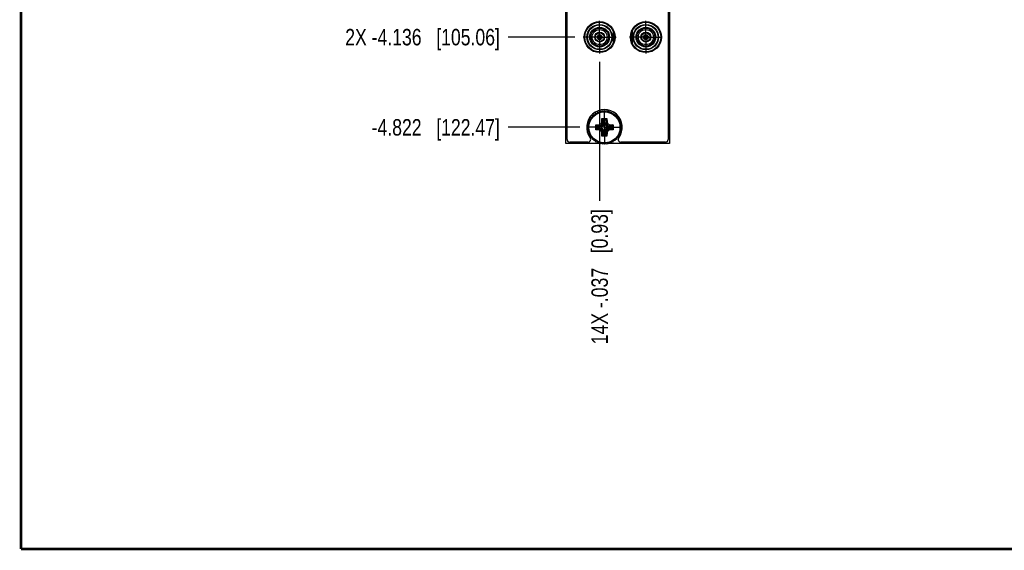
# Model space of a CAD drawing. Header units: inches. Extents: x 0.2 to 16.8, y 0.2 to 10.8.
# Tile 1 of 16: x 0.2 to 7.7, y 0.2 to 4.3. Entities that reach past the tile are written whole.
import ezdxf

# ---------------------------------------------------------------- set-up
doc = ezdxf.new("R2010")
doc.units = ezdxf.units.IN
doc.header["$LTSCALE"] = 0.935
doc.header["$MEASUREMENT"] = 0
doc.linetypes.add('CENTER', pattern=[0.6, 0.375, -0.075, 0.075, -0.075])
doc.layers.get('0').update_dxf_attribs({"linetype": 'CONTINUOUS'})
doc.layers.add('02___PRT_ALL_AXES', color=7, linetype='CONTINUOUS')
doc.layers.add('DIMENSIONS', color=7, linetype='CONTINUOUS')
doc.styles.get("Standard").update_dxf_attribs({"font": 'txt', "width": 0.8})
doc.dimstyles.new('DIMSTYLE_1', dxfattribs={"dimtxt": 0.125, "dimasz": 0.18, "dimexe": 0.18, "dimexo": 0.0625, "dimgap": 0.09, "dimtad": 0, "dimtih": 1, "dimtoh": 1, "dimdec": 3, "dimzin": 4, "dimdsep": 46, "dimtxsty": 'STANDARD', "dimblk": '_FILLED', "dimblk1": '_FILLED', "dimblk2": '_FILLED', "dimcen": 0.09, "dimadec": 0, "dimazin": 0, "dimtp": 0.01, "dimtm": 0.01, "dimtfac": 1, "dimtdec": 3, "dimtofl": 0, "dimtmove": 0, "dimatfit": 3, "dimldrblk": '_FILLED', "dimfxl": 1, "dimtolj": 1, "dimtzin": 4, "dimarcsym": 0})

# ---------------------------------------------------------------- blocks, each defined once
blk = doc.blocks.new('*D15')
at = {"layer": 'DIMENSIONS', "color": 2, "linetype": 'CONTINUOUS'}
blk.add_line((4.4568, 4.1473), (3.9494, 4.1473), dxfattribs=at)
at = {"layer": 'DIMENSIONS', "color": 2, "linetype": 'CONTINUOUS', "insert": (3.8869, 4.2098), "char_height": 0.125, "width": 1.825, "attachment_point": 3, "line_spacing_factor": 0.9}
blk.add_mtext('2X -4.136{\\Ftxt.shx;\\W1.000000;\\H0.125000; }[105.06]', dxfattribs=at)
blk = doc.blocks.new('_FILLED')
at = {"color": 0, "linetype": 'BYBLOCK'}
blk.add_solid([(0, 0), (-1, 0.174), (-1, -0.174)], dxfattribs=at)
blk = doc.blocks.new('*D16')
at = {"layer": 'DIMENSIONS', "color": 2, "linetype": 'CONTINUOUS'}
blk.add_line((4.4934, 3.462), (3.9494, 3.462), dxfattribs=at)
at = {"layer": 'DIMENSIONS', "color": 2, "linetype": 'CONTINUOUS', "insert": (3.8869, 3.5245), "char_height": 0.125, "width": 1.525, "attachment_point": 3, "line_spacing_factor": 0.9}
blk.add_mtext('-4.822{\\Ftxt.shx;\\W1.000000;\\H0.125000; }[122.47]', dxfattribs=at)
blk = doc.blocks.new('*D21')
at = {"layer": 'DIMENSIONS', "color": 2, "linetype": 'CONTINUOUS'}
blk.add_line((4.6443, 3.9598), (4.6443, 2.9025), dxfattribs=at)
at = {"layer": 'DIMENSIONS', "color": 2, "linetype": 'CONTINUOUS', "insert": (4.5818, 2.84), "char_height": 0.125, "width": 1.625, "attachment_point": 3, "rotation": 90, "line_spacing_factor": 0.9}
blk.add_mtext('14X -.037{\\Ftxt.shx;\\W1.000000;\\H0.125000; }[0.93]', dxfattribs=at)

msp = doc.modelspace()

# ---------------------------------------------------------------- linework, layer by layer
at = {"color": 7, "linetype": 'CONTINUOUS'}
for p, q in [((4.3869, 3.3393), (4.3869, 8.4063)), ((4.3969, 3.3695), (4.3969, 8.3765)), ((5.1649, 8.3765), (5.1649, 3.3695)), ((5.1749, 8.4063), (5.1749, 3.3393)), ((4.7486, 4.1055), (4.7486, 4.1891)), ((4.8912, 4.1894), (4.8912, 4.1052)), ((4.626, 4.1499), (4.6335, 4.1499)), ((4.626, 4.1447), (4.6335, 4.1447)), ((4.6417, 4.1581), (4.6417, 4.1656)), ((4.6417, 4.129), (4.6417, 4.1365)), ((4.6469, 4.1656), (4.6469, 4.1581)), ((4.6469, 4.129), (4.6469, 4.1365)), ((4.6551, 4.1499), (4.6626, 4.1499)), ((4.6626, 4.1447), (4.6551, 4.1447)), ((4.7526, 4.1776), (4.7526, 4.117)), ((4.7526, 4.1658), (4.7552, 4.1658)), ((4.7526, 4.1288), (4.7552, 4.1288)), ((4.8872, 4.1658), (4.8846, 4.1658)), ((4.8872, 4.1288), (4.8846, 4.1288)), ((4.8872, 4.117), (4.8872, 4.1776)), ((4.9772, 4.1499), (4.9847, 4.1499)), ((4.9772, 4.1447), (4.9847, 4.1447)), ((4.993, 4.1581), (4.993, 4.1656)), ((4.993, 4.129), (4.993, 4.1365)), ((4.9981, 4.1656), (4.9981, 4.1581)), ((4.9981, 4.129), (4.9981, 4.1365)), ((5.0063, 4.1499), (5.0138, 4.1499)), ((5.0138, 4.1447), (5.0063, 4.1447)), ((4.6573, 3.5805), (4.6641, 3.5894)), ((4.6641, 3.5894), (4.673, 3.5826)), ((4.673, 3.5826), (4.6809, 3.5905)), ((4.6809, 3.5905), (4.6888, 3.5826)), ((4.6888, 3.5826), (4.6977, 3.5894)), ((4.6977, 3.5894), (4.7045, 3.5805)), ((4.562, 3.5111), (4.5723, 3.5153)), ((4.5694, 3.5262), (4.5802, 3.5291)), ((4.5723, 3.5153), (4.5694, 3.5262)), ((4.5788, 3.5402), (4.5899, 3.5416)), ((4.5802, 3.5291), (4.5788, 3.5402)), ((4.5899, 3.5528), (4.6011, 3.5528)), ((4.5899, 3.5416), (4.5899, 3.5528)), ((4.6011, 3.5528), (4.6025, 3.5639)), ((4.6025, 3.5639), (4.6137, 3.5625)), ((4.6137, 3.5625), (4.6166, 3.5733)), ((4.6166, 3.5733), (4.6274, 3.5704)), ((4.6274, 3.5704), (4.6317, 3.5807)), ((4.6317, 3.5807), (4.642, 3.5764)), ((4.642, 3.5764), (4.6476, 3.5861)), ((4.6476, 3.5861), (4.6573, 3.5805)), ((4.6611, 3.5018), (4.6615, 3.528)), ((4.6615, 3.528), (4.7003, 3.528)), ((4.6615, 3.528), (4.6704, 3.5191)), ((4.6704, 3.5191), (4.6915, 3.5191)), ((4.671, 3.4995), (4.6713, 3.5171)), ((4.6713, 3.5171), (4.6731, 3.4853)), ((4.6905, 3.5171), (4.6888, 3.4853)), ((4.6905, 3.5171), (4.6908, 3.4995)), ((4.7003, 3.528), (4.6915, 3.5191)), ((4.7003, 3.528), (4.7008, 3.5018)), ((4.7045, 3.5805), (4.7142, 3.5861)), ((4.7142, 3.5861), (4.7198, 3.5764)), ((4.7198, 3.5764), (4.7302, 3.5807)), ((4.7302, 3.5807), (4.7345, 3.5704)), ((4.7345, 3.5704), (4.7453, 3.5733)), ((4.7453, 3.5733), (4.7482, 3.5625)), ((4.7482, 3.5625), (4.7593, 3.5639)), ((4.7593, 3.5639), (4.7608, 3.5528)), ((4.7608, 3.5528), (4.772, 3.5528)), ((4.772, 3.5528), (4.772, 3.5416)), ((4.772, 3.5416), (4.7831, 3.5402)), ((4.7831, 3.5402), (4.7816, 3.5291)), ((4.7816, 3.5291), (4.7924, 3.5262)), ((4.7924, 3.5262), (4.7895, 3.5153)), ((4.7895, 3.5153), (4.7999, 3.5111)), ((4.5522, 3.4618), (4.5601, 3.4697)), ((4.5601, 3.4539), (4.5522, 3.4618)), ((4.5533, 3.4786), (4.5622, 3.4854)), ((4.5601, 3.4697), (4.5533, 3.4786)), ((4.5533, 3.445), (4.5601, 3.4539)), ((4.5622, 3.4382), (4.5533, 3.445)), ((4.5566, 3.4951), (4.5663, 3.5007)), ((4.5622, 3.4854), (4.5566, 3.4951)), ((4.5663, 3.5007), (4.562, 3.5111)), ((4.6147, 3.4812), (4.6409, 3.4816)), ((4.6147, 3.4424), (4.6147, 3.4812)), ((4.6147, 3.4812), (4.6237, 3.4724)), ((4.6147, 3.4424), (4.6237, 3.4512)), ((4.6409, 3.4419), (4.6147, 3.4424)), ((4.6237, 3.4512), (4.6237, 3.4724)), ((4.6256, 3.4714), (4.6432, 3.4717)), ((4.6574, 3.4697), (4.6256, 3.4714)), ((4.6256, 3.4522), (4.6574, 3.4539)), ((4.6432, 3.4519), (4.6256, 3.4522)), ((4.6409, 3.4816), (4.6548, 3.4879)), ((4.6409, 3.4816), (4.6431, 3.4718)), ((4.6409, 3.4419), (4.6431, 3.4518)), ((4.6548, 3.4357), (4.6409, 3.4419)), ((4.6431, 3.4718), (4.6624, 3.4804)), ((4.6432, 3.4717), (4.6431, 3.4718)), ((4.6431, 3.4518), (4.6432, 3.4519)), ((4.6431, 3.4518), (4.6624, 3.4432)), ((4.6432, 3.4717), (4.6613, 3.4697)), ((4.6432, 3.4519), (4.6613, 3.4539)), ((4.6548, 3.4879), (4.6611, 3.5018)), ((4.6548, 3.4879), (4.6624, 3.4804)), ((4.6548, 3.4357), (4.6624, 3.4432)), ((4.6574, 3.4697), (4.6613, 3.4697)), ((4.6574, 3.4539), (4.6574, 3.4697)), ((4.6613, 3.4539), (4.6574, 3.4539)), ((4.6611, 3.5018), (4.6709, 3.4997)), ((4.6613, 3.4697), (4.6694, 3.4733)), ((4.6694, 3.4503), (4.6613, 3.4539)), ((4.6624, 3.4804), (4.6709, 3.4997)), ((4.6624, 3.4804), (4.6694, 3.4733)), ((4.6624, 3.4432), (4.6694, 3.4503)), ((4.6709, 3.4239), (4.6624, 3.4432)), ((4.6694, 3.4733), (4.673, 3.4814)), ((4.673, 3.4422), (4.6694, 3.4503)), ((4.6709, 3.4997), (4.671, 3.4995)), ((4.671, 3.4995), (4.673, 3.4814)), ((4.671, 3.4241), (4.673, 3.4422)), ((4.673, 3.4814), (4.6731, 3.4853)), ((4.6731, 3.4383), (4.673, 3.4422)), ((4.6731, 3.4853), (4.6888, 3.4853)), ((4.6888, 3.4853), (4.6889, 3.4814)), ((4.6888, 3.4383), (4.6889, 3.4422)), ((4.6908, 3.4995), (4.6889, 3.4814)), ((4.6889, 3.4814), (4.6924, 3.4733)), ((4.6924, 3.4503), (4.6889, 3.4422)), ((4.6908, 3.4241), (4.6889, 3.4422)), ((4.6908, 3.4995), (4.6909, 3.4997)), ((4.7008, 3.5018), (4.6909, 3.4997)), ((4.6909, 3.4997), (4.6995, 3.4804)), ((4.6995, 3.4432), (4.6909, 3.4239)), ((4.6995, 3.4804), (4.6924, 3.4733)), ((4.6924, 3.4733), (4.7005, 3.4697)), ((4.7005, 3.4539), (4.6924, 3.4503)), ((4.6995, 3.4432), (4.6924, 3.4503)), ((4.707, 3.4879), (4.6995, 3.4804)), ((4.6995, 3.4804), (4.7188, 3.4718)), ((4.7188, 3.4518), (4.6995, 3.4432)), ((4.707, 3.4357), (4.6995, 3.4432)), ((4.7186, 3.4717), (4.7005, 3.4697)), ((4.7005, 3.4697), (4.7044, 3.4697)), ((4.7044, 3.4539), (4.7005, 3.4539)), ((4.7186, 3.4519), (4.7005, 3.4539)), ((4.7008, 3.5018), (4.707, 3.4879)), ((4.7362, 3.4714), (4.7044, 3.4697)), ((4.7044, 3.4697), (4.7044, 3.4539)), ((4.7362, 3.4522), (4.7044, 3.4539)), ((4.707, 3.4879), (4.721, 3.4816)), ((4.721, 3.4419), (4.707, 3.4357)), ((4.7188, 3.4718), (4.7186, 3.4717)), ((4.7186, 3.4717), (4.7362, 3.4714)), ((4.7362, 3.4522), (4.7186, 3.4519)), ((4.7186, 3.4519), (4.7188, 3.4518)), ((4.721, 3.4816), (4.7188, 3.4718)), ((4.721, 3.4419), (4.7188, 3.4518)), ((4.721, 3.4816), (4.7472, 3.4812)), ((4.7472, 3.4424), (4.721, 3.4419)), ((4.7472, 3.4812), (4.7382, 3.4723)), ((4.7382, 3.4723), (4.7382, 3.4512)), ((4.7472, 3.4424), (4.7382, 3.4512)), ((4.7472, 3.4812), (4.7472, 3.4424)), ((4.7999, 3.5111), (4.7956, 3.5007)), ((4.7956, 3.5007), (4.8053, 3.4951)), ((4.8053, 3.4951), (4.7997, 3.4854)), ((4.7997, 3.4854), (4.8086, 3.4786)), ((4.8086, 3.445), (4.7997, 3.4382)), ((4.8086, 3.4786), (4.8017, 3.4697)), ((4.8017, 3.4697), (4.8097, 3.4618)), ((4.8097, 3.4618), (4.8017, 3.4539)), ((4.8017, 3.4539), (4.8086, 3.445)), ((4.5566, 3.4285), (4.5622, 3.4382)), ((4.5663, 3.4229), (4.5566, 3.4285)), ((4.562, 3.4125), (4.5663, 3.4229)), ((4.5723, 3.4082), (4.562, 3.4125)), ((4.5694, 3.3974), (4.5723, 3.4082)), ((4.5802, 3.3945), (4.5694, 3.3974)), ((4.5788, 3.3834), (4.5802, 3.3945)), ((4.5899, 3.382), (4.5788, 3.3834)), ((4.5899, 3.3708), (4.5899, 3.382)), ((4.6011, 3.3708), (4.5899, 3.3708)), ((4.6025, 3.3597), (4.6011, 3.3708)), ((4.6611, 3.4217), (4.6548, 3.4357)), ((4.6709, 3.4239), (4.6611, 3.4217)), ((4.6615, 3.3955), (4.6611, 3.4217)), ((4.6704, 3.4045), (4.6615, 3.3955)), ((4.7003, 3.3955), (4.6615, 3.3955)), ((4.6915, 3.4045), (4.6704, 3.4045)), ((4.671, 3.4241), (4.6709, 3.4239)), ((4.6713, 3.4065), (4.671, 3.4241)), ((4.6731, 3.4383), (4.6713, 3.4065)), ((4.6888, 3.4383), (4.6731, 3.4383)), ((4.6905, 3.4065), (4.6888, 3.4383)), ((4.6908, 3.4241), (4.6905, 3.4065)), ((4.6909, 3.4239), (4.6908, 3.4241)), ((4.7008, 3.4217), (4.6909, 3.4239)), ((4.7003, 3.3955), (4.6914, 3.4045)), ((4.7008, 3.4217), (4.7003, 3.3955)), ((4.707, 3.4357), (4.7008, 3.4217)), ((4.7608, 3.3708), (4.7593, 3.3597)), ((4.772, 3.3708), (4.7608, 3.3708)), ((4.7831, 3.3834), (4.772, 3.382)), ((4.772, 3.382), (4.772, 3.3708)), ((4.7924, 3.3974), (4.7816, 3.3945)), ((4.7816, 3.3945), (4.7831, 3.3834)), ((4.7999, 3.4125), (4.7895, 3.4082)), ((4.7895, 3.4082), (4.7924, 3.3974)), ((4.8053, 3.4285), (4.7956, 3.4229)), ((4.7956, 3.4229), (4.7999, 3.4125)), ((4.7997, 3.4382), (4.8053, 3.4285)), ((4.6465, 3.3393), (4.3869, 3.3393)), ((4.5565, 3.3495), (4.4169, 3.3495)), ((4.6137, 3.3611), (4.6025, 3.3597)), ((4.6166, 3.3503), (4.6137, 3.3611)), ((4.6274, 3.3532), (4.6166, 3.3503)), ((4.6317, 3.3429), (4.6274, 3.3532)), ((4.642, 3.3471), (4.6317, 3.3429)), ((4.6476, 3.3374), (4.642, 3.3471)), ((4.6573, 3.343), (4.6476, 3.3374)), ((4.6602, 3.3393), (4.6508, 3.3393)), ((4.6641, 3.3342), (4.6573, 3.343)), ((4.673, 3.341), (4.6641, 3.3342)), ((4.6747, 3.3393), (4.6708, 3.3393)), ((4.6809, 3.3331), (4.673, 3.341)), ((4.6888, 3.341), (4.6809, 3.3331)), ((4.691, 3.3393), (4.6872, 3.3393)), ((4.6977, 3.3342), (4.6888, 3.341)), ((4.7045, 3.343), (4.6977, 3.3342)), ((4.711, 3.3393), (4.7017, 3.3393)), ((4.7142, 3.3374), (4.7045, 3.343)), ((4.7198, 3.3471), (4.7142, 3.3374)), ((5.1749, 3.3393), (4.7153, 3.3393)), ((4.7302, 3.3429), (4.7198, 3.3471)), ((4.7345, 3.3532), (4.7302, 3.3429)), ((4.7453, 3.3503), (4.7345, 3.3532)), ((4.7482, 3.3611), (4.7453, 3.3503)), ((4.7593, 3.3597), (4.7482, 3.3611)), ((5.1449, 3.3495), (4.8053, 3.3495))]:
    msp.add_line(p, q, dxfattribs=at)
at = {"color": 7, "linetype": 'CONTINUOUS', "const_width": 0.02}
for points in [[(0.25, 10.7586), (0.25, 0.2586)], [(0.25, 0.2586), (16.75, 0.2586)]]:
    msp.add_lwpolyline(points, dxfattribs=at)
at = {"color": 7, "linetype": 'CONTINUOUS'}
for centre, radius in [((4.6443, 4.1473), 0.1175), ((4.9955, 4.1473), 0.1175), ((4.6443, 4.1473), 0.1125), ((4.6443, 4.1473), 0.0965), ((4.6443, 4.1473), 0.0925), ((4.6443, 4.1473), 0.0748), ((4.6443, 4.1473), 0.0679), ((4.6443, 4.1473), 0.0571), ((4.9955, 4.1473), 0.1125), ((4.9955, 4.1473), 0.0965), ((4.9955, 4.1473), 0.0925), ((4.9955, 4.1473), 0.0748), ((4.9955, 4.1473), 0.0679), ((4.9955, 4.1473), 0.0571), ((4.6443, 4.1473), 0.0374), ((4.6443, 4.1473), 0.0335), ((4.6443, 4.1473), 0.0187), ((4.6443, 4.1473), 0.0185), ((4.6443, 4.1473), 0.0111), ((4.9955, 4.1473), 0.0374), ((4.9955, 4.1473), 0.0335), ((4.9955, 4.1473), 0.0187), ((4.9955, 4.1473), 0.0185), ((4.9955, 4.1473), 0.0111), ((4.6809, 3.4618), 0.1181)]:
    msp.add_circle(centre, radius, dxfattribs=at)
for centre, radius, start, end in [((4.6443, 4.1473), 0.0167, 98.79741, 171.20259), ((4.6443, 4.1473), 0.0167, 188.79741, 261.20259), ((4.6443, 4.1473), 0.0167, 8.79741, 81.20259), ((4.6443, 4.1473), 0.0167, 278.79741, 351.20259), ((4.9955, 4.1473), 0.0167, 98.79741, 171.20259), ((4.9955, 4.1473), 0.0167, 188.79741, 261.20259), ((4.9955, 4.1473), 0.0167, 8.79741, 81.20259), ((4.9955, 4.1473), 0.0167, 278.79741, 351.20259), ((4.6809, 3.462), 0.135, 323.36079, 216.63921), ((4.6806, 3.462), 0.1221, 153.03552, 154.44481), ((4.681, 3.4617), 0.1226, 145.55189, 147.00333), ((4.6811, 3.4616), 0.1227, 138.75767, 139.44356), ((4.6811, 3.4616), 0.1228, 138.02313, 138.75768), ((4.6808, 3.4619), 0.1223, 131.23904, 131.97668), ((4.6808, 3.4619), 0.1224, 130.55107, 131.23905), ((4.6808, 3.462), 0.1223, 123.00321, 124.45867), ((4.6809, 3.4618), 0.1225, 115.55033, 116.95499), ((4.6809, 3.4619), 0.1224, 108.03197, 109.48025), ((4.6809, 3.4617), 0.1226, 100.53598, 101.94567), ((4.6809, 3.4621), 0.1221, 93.04523, 94.49197), ((4.6809, 3.4612), 0.1231, 85.51604, 86.95196), ((4.6809, 3.4621), 0.1222, 78.03834, 79.45243), ((4.6809, 3.4617), 0.1226, 70.53356, 71.98039), ((4.6806, 3.4613), 0.1231, 63.03897, 64.43681), ((4.6816, 3.4628), 0.1213, 55.53901, 57.00694), ((4.6804, 3.4612), 0.1232, 48.76524, 49.44843), ((4.6805, 3.4613), 0.1232, 48.03286, 48.76526), ((4.6812, 3.4621), 0.1221, 41.2281, 41.96667), ((4.681, 3.4619), 0.1224, 40.54039, 41.22813), ((4.6809, 3.4618), 0.1225, 33.01701, 34.46996), ((4.6806, 3.4616), 0.1229, 25.54921, 26.94932), ((4.6813, 3.4617), 0.1229, 175.4988, 176.937), ((4.6813, 3.4618), 0.1229, 183.063, 184.5012), ((4.6803, 3.4619), 0.1218, 168.05972, 169.47843), ((4.6816, 3.4616), 0.1232, 160.52409, 161.96382), ((4.6812, 3.4619), 0.1222, 18.02813, 19.47968), ((4.6808, 3.4618), 0.1226, 10.54173, 11.95178), ((4.6809, 3.4618), 0.1226, 3.04775, 4.48961), ((4.6809, 3.4618), 0.1226, 355.51039, 356.95225), ((4.4169, 3.3695), 0.02, 180, 270), ((4.5565, 3.3695), 0.02, 270, 36.63921), ((4.6803, 3.4616), 0.1218, 190.52157, 191.94028), ((4.6816, 3.462), 0.1232, 198.03618, 199.47591), ((4.6806, 3.4616), 0.1221, 205.55519, 206.96448), ((4.681, 3.4619), 0.1226, 212.99667, 214.44811), ((4.6811, 3.462), 0.1227, 220.55644, 221.24233), ((4.6811, 3.462), 0.1228, 221.24232, 221.97688), ((4.6808, 3.4616), 0.1223, 228.02332, 228.76096), ((4.6808, 3.4617), 0.1224, 228.76095, 229.44893), ((4.6804, 3.4623), 0.1232, 310.55157, 311.23476), ((4.6805, 3.4623), 0.1232, 311.23474, 311.96714), ((4.6812, 3.4615), 0.1221, 318.03333, 318.7719), ((4.681, 3.4617), 0.1224, 318.77187, 319.45961), ((4.6809, 3.4618), 0.1225, 325.53004, 326.98299), ((4.8053, 3.3695), 0.02, 143.36079, 270), ((4.6806, 3.462), 0.1229, 333.05068, 334.45079), ((4.6812, 3.4617), 0.1222, 340.52032, 341.97187), ((4.6808, 3.4618), 0.1226, 348.04822, 349.45827), ((5.1449, 3.3695), 0.02, 270, 360), ((4.6808, 3.4616), 0.1223, 235.54132, 236.99678), ((4.6809, 3.4618), 0.1225, 243.04501, 244.44967), ((4.6809, 3.4617), 0.1224, 250.51975, 251.96803), ((4.6809, 3.4619), 0.1226, 258.05433, 259.46402), ((4.6809, 3.4614), 0.1221, 265.50803, 266.95477), ((4.6809, 3.4624), 0.1231, 273.04804, 274.48396), ((4.6809, 3.4615), 0.1222, 280.54757, 281.96166), ((4.6809, 3.4619), 0.1226, 288.01961, 289.46644), ((4.6806, 3.4623), 0.1231, 295.56319, 296.96103), ((4.6816, 3.4608), 0.1213, 302.99306, 304.46099)]:
    msp.add_arc(centre, radius, start, end, dxfattribs=at)
msp.add_ellipse((4.6258, 3.4422), major_axis=(-0.0001, 0.01), ratio=0.487612, start_param=0.023739, end_param=0.442618, dxfattribs=at)
for points, knots in [([(4.6713, 3.5171), (4.6713, 3.5172), (4.6713, 3.5173), (4.6713, 3.5176), (4.6712, 3.5178), (4.6711, 3.5181), (4.671, 3.5183), (4.6709, 3.5185), (4.6707, 3.5186), (4.6706, 3.5188), (4.6705, 3.519), (4.6704, 3.5191)], [0, 0, 0, 0, 0.114186, 0.229951, 0.34839, 0.470487, 0.596314, 0.660458, 0.725405, 0.858885, 1, 1, 1, 1]), ([(4.6915, 3.5191), (4.6913, 3.5189), (4.6911, 3.5186), (4.6908, 3.5181), (4.6906, 3.5176), (4.6905, 3.5173), (4.6905, 3.5171)], [0, 0, 0, 0, 0.277988, 0.533408, 0.771757, 1, 1, 1, 1]), ([(4.6237, 3.4724), (4.6238, 3.4722), (4.6241, 3.4719), (4.6246, 3.4716), (4.6251, 3.4714), (4.6255, 3.4714), (4.6256, 3.4714)], [0, 0, 0, 0, 0.277988, 0.533408, 0.771757, 1, 1, 1, 1]), ([(4.7362, 3.4714), (4.7363, 3.4714), (4.7365, 3.4714), (4.7367, 3.4715), (4.737, 3.4715), (4.7372, 3.4717), (4.7374, 3.4718), (4.7376, 3.4719), (4.7377, 3.472), (4.738, 3.4721), (4.7381, 3.4722), (4.7382, 3.4723)], [0, 0, 0, 0, 0.114186, 0.229951, 0.34839, 0.470487, 0.596314, 0.660458, 0.725405, 0.858885, 1, 1, 1, 1]), ([(4.7382, 3.4512), (4.738, 3.4514), (4.7377, 3.4516), (4.7372, 3.4519), (4.7367, 3.4521), (4.7364, 3.4522), (4.7362, 3.4522)], [0, 0, 0, 0, 0.277988, 0.533408, 0.771757, 1, 1, 1, 1]), ([(4.6704, 3.4045), (4.6705, 3.4046), (4.6706, 3.4048), (4.6707, 3.405), (4.6709, 3.4051), (4.671, 3.4053), (4.6711, 3.4055), (4.6712, 3.4057), (4.6713, 3.406), (4.6713, 3.4062), (4.6713, 3.4064), (4.6713, 3.4065)], [0, 0, 0, 0, 0.141114, 0.274561, 0.339502, 0.403654, 0.529499, 0.651607, 0.770047, 0.885813, 1, 1, 1, 1]), ([(4.6915, 3.4045), (4.6914, 3.4046), (4.6913, 3.4047), (4.6912, 3.4049), (4.6911, 3.405), (4.691, 3.4051), (4.6909, 3.4053), (4.6908, 3.4055), (4.6907, 3.4057), (4.6906, 3.406), (4.6905, 3.4062), (4.6905, 3.4064), (4.6905, 3.4065)], [0, 0, 0, 0, 0.14329, 0.213406, 0.281911, 0.348461, 0.412986, 0.537158, 0.656765, 0.7733, 0.887455, 1, 1, 1, 1])]:
    msp.add_open_spline(points, degree=3, knots=knots, dxfattribs=at)
at = {"layer": '02___PRT_ALL_AXES', "color": 7, "linetype": 'CENTER'}
for p, q in [((4.6443, 4.1473), (4.6443, 4.2723)), ((4.9955, 4.1473), (4.9955, 4.2723)), ((4.6443, 4.1473), (4.5193, 4.1473)), ((4.6443, 4.1473), (4.7693, 4.1473)), ((4.6443, 4.1473), (4.6443, 4.0223)), ((4.9955, 4.1473), (4.8705, 4.1473)), ((4.9955, 4.1473), (5.1205, 4.1473)), ((4.9955, 4.1473), (4.9955, 4.0223)), ((4.6809, 3.462), (4.6809, 3.5871)), ((4.6809, 3.462), (4.5559, 3.462)), ((4.6809, 3.462), (4.8059, 3.462)), ((4.6809, 3.462), (4.6809, 3.337))]:
    msp.add_line(p, q, dxfattribs=at)

# ---------------------------------------------------------------- dimensions: what is measured, and where the dimension line sits
at = {"layer": 'DIMENSIONS', "color": 2, "linetype": 'CONTINUOUS'}
for feature_location, offset, dtype, origin, text, picture, middle in [((4.4568, 4.1473), (-0.5073, 0), 0, (4.5193, 8.2835), '2X -<>', '*D15', (2.7244, 4.1473)), ((4.4933962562, 3.4620454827), (-0.543975, 0), 0, (4.5558962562, 8.2835454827), '-<>', '*D16', (2.8744212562, 3.4620454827)), ((4.6443, 3.9598), (0, -1.0573), 1, (4.6809, 4.0223), '14X -<>', '*D21', (4.7787, 1.7593))]:
    dim = msp.add_ordinate_dim(feature_location=feature_location, offset=offset, dtype=dtype, origin=origin, text=text, dimstyle='DIMSTYLE_1', dxfattribs=at)
    dim.commit()
    dim.dimension.update_dxf_attribs({"geometry": picture, "text_midpoint": middle})

doc.saveas('drawing.dxf')
